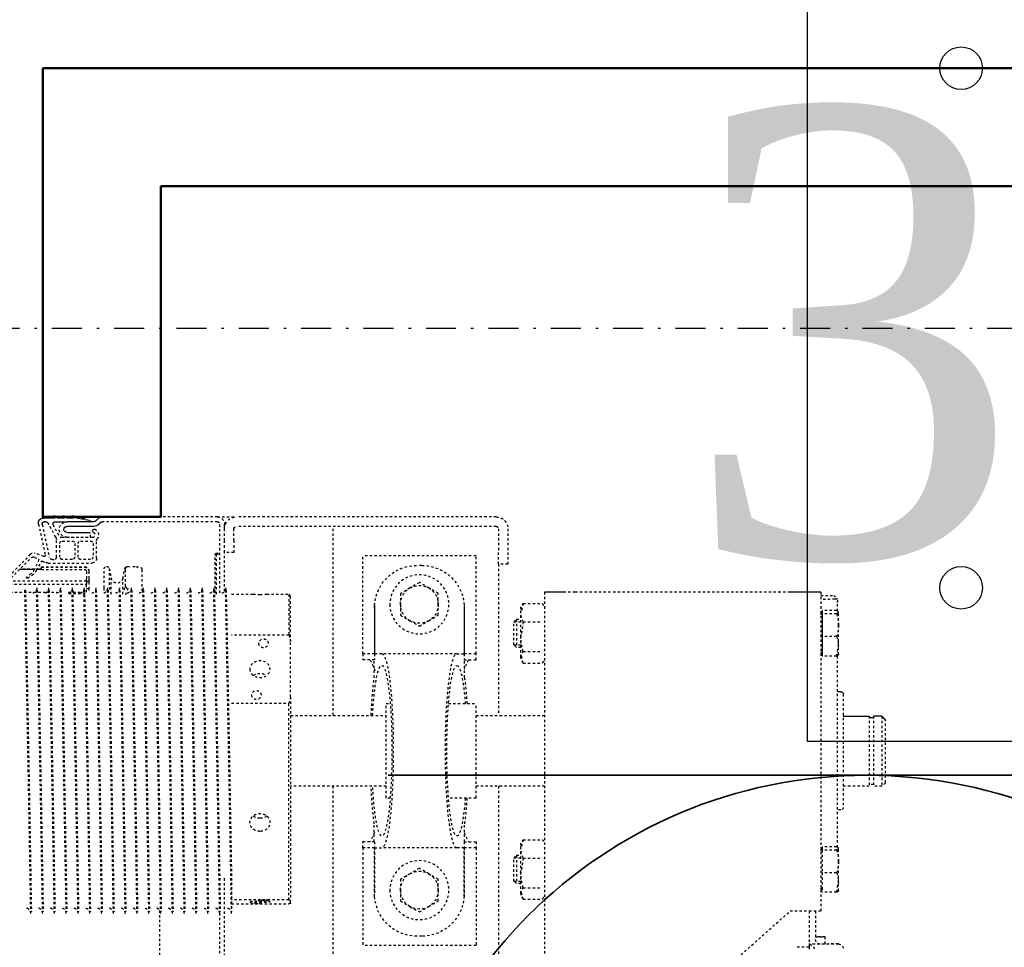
# Model space of a CAD drawing. Header units: centimetres. Extents: x 42630 to 130002, y 15 to 29179.
# Tile 66 of 159: x 50522 to 50564, y 5744 to 5784. Entities that reach past the tile are written whole.
import ezdxf

# ---------------------------------------------------------------- set-up
doc = ezdxf.new("R2010")
doc.units = ezdxf.units.CM
doc.header["$LTSCALE"] = 0.01
doc.linetypes.add('DASHDOT2', pattern=[12.7, 6.35, -3.175, 0, -3.175])
doc.linetypes.add('DASHED2', pattern=[9.525, 6.35, -3.175])
doc.layers.get('0').update_dxf_attribs({"color": 253})
for name, color, linetype in [('33 - linia 2', 253, 'Continuous'), ('A-ELEWACJE', 253, 'Continuous'), ('A-Grid', 253, 'DASHDOT2'), ('CKDRZWI_', 253, 'Continuous')]:
    doc.layers.add(name, color=color, linetype=linetype)
for name, color, linetype, lineweight in [('CKSCIANY_PRZEKR', 253, 'Continuous', 50), ('EOPIS', 150, 'Continuous', 35), ('eosprz', 32, 'Continuous', 35)]:
    doc.layers.add(name, color=color, linetype=linetype, lineweight=lineweight)
doc.styles.add('styl1', font='times.ttf')

# ---------------------------------------------------------------- blocks, each defined once
blk = doc.blocks.new('A$7E8814A102C37C')
at = {"layer": 'A-Grid', "ltscale": 20}
blk.add_line((-237.5, -417), (3157.5, -417), dxfattribs=at)
blk = doc.blocks.new('A$7E8814B27261F1')
at = {"color": 7, "linetype": 'DASHED2', "ltscale": 10}
for p, q in [((231.79, 4366.84), (231.79, 374.08)), ((215.82, 380.27), (230.89, 394.75)), ((231.49, 393.96), (217.23, 379.71)), ((227.23, 356.5), (227.23, 389.71)), ((228.48, 390.96), (228.48, 356.5)), ((222.1, 378.47), (222.1, 384.57)), ((222.1, 384.57), (222.1, 378.47)), ((222.14, 378.5), (222.14, 384.62)), ((222.19, 378.52), (222.19, 384.66)), ((222.24, 378.54), (222.24, 384.71)), ((224.06, 379.98), (225.41, 381.69)), ((225.91, 381.34), (224.5, 379.34)), ((231, 382.71), (231, 382.29)), ((367, 379.79), (367, 380.21)), ((203.01, 376.75), (216.18, 373.91)), ((216.68, 374.5), (215.33, 378.13)), ((217.04, 378.58), (217.86, 376.81)), ((218.13, 376.71), (222.18, 378.51)), ((222.59, 377.58), (218.74, 375.36)), ((221.15, 375.5), (221.1, 375.5)), ((221.1, 375.5), (221.1, 357.3)), ((221.15, 375.5), (221.1, 375.5)), ((221.1, 375.5), (221.1, 357.3)), ((221.19, 375.5), (221.15, 375.5)), ((221.15, 375.5), (221.15, 357.3)), ((221.24, 375.5), (221.19, 375.5)), ((221.19, 375.5), (221.19, 357.3)), ((222.24, 375.5), (221.24, 375.5)), ((221.24, 375.5), (221.24, 357.3)), ((222.1, 375.5), (222.1, 377.3)), ((222.1, 377.3), (222.1, 375.5)), ((222.14, 375.5), (222.14, 377.33)), ((222.19, 375.5), (222.19, 377.35)), ((222.24, 375.5), (222.24, 377.38)), ((222.24, 375.5), (222.24, 357.3)), ((231, 377.71), (231, 377.29)), ((208.52, 369.49), (202.81, 372.52)), ((203.22, 375.17), (217, 372.2)), ((218.66, 375.1), (219.21, 373.91)), ((219.5, 372.64), (219.5, 354.2)), ((231, 372.71), (231, 372.29)), ((231.79, 373.33), (231.79, 369.08)), ((367, 374.79), (367, 375.21)), ((207.81, 368.17), (203.35, 370.53)), ((217, 369.2), (209.7, 369.2)), ((217, 367.7), (211.2, 367.7)), ((218, 370.96), (218, 370.2)), ((231, 367.71), (231, 367.3)), ((367, 369.79), (367, 370.21)), ((208.6, 364.7), (208.6, 354.7)), ((208.7, 353.9), (208.7, 366.7)), ((210.2, 366.7), (210.2, 362.45)), ((218, 362.45), (218, 366.7)), ((231.79, 364.08), (231.79, 359.08)), ((232.43, 363.97), (232.43, 356.5)), ((367, 364.79), (367, 365.21)), ((210.2, 358.95), (210.2, 354.7)), ((211.2, 361.45), (217, 361.45)), ((217, 359.95), (211.2, 359.95)), ((218, 354.7), (218, 358.95)), ((231, 362.71), (231, 362.3)), ((367, 359.8), (367, 360.21)), ((208.6, 354.7), (206.6, 354.7)), ((223.04, 356.5), (226.24, 356.5)), ((223.04, 355.5), (226.24, 355.5)), ((227.23, 356.5), (226.24, 356.5)), ((226.24, 355.5), (227.24, 355.5)), ((227.23, 356.5), (227.24, 356.5)), ((227.24, 356.5), (227.24, 355.5)), ((227.57, 356.5), (227.24, 356.5)), ((227.24, 355.5), (227.57, 355.5)), ((227.57, 356.5), (228.48, 356.5)), ((227.57, 355.5), (230.28, 355.5)), ((228.83, 356.5), (228.48, 356.5)), ((231.79, 356.5), (228.83, 356.5)), ((230.28, 356.5), (230.28, 355.5)), ((230.28, 355.5), (231.19, 355.5)), ((231, 357.71), (231, 357.3)), ((367, 354.8), (367, 355.21)), ((217.5, 352.2), (210.16, 352.2)), ((211.2, 353.7), (217, 353.7)), ((231, 352.71), (231, 352.3)), ((200, 301), (200, 349.66)), ((202, 301), (202, 349.66)), ((221, 348), (221, 347.81)), ((221.8, 346.83), (226.02, 345.95)), ((221.8, 346.83), (229.79, 346.83)), ((229.95, 349), (222, 349)), ((229.79, 346.83), (232.64, 345.95)), ((231.1, 349), (229.95, 349)), ((231.1, 347.69), (230.73, 347.81)), ((231, 347.71), (231, 347.3)), ((367, 349.8), (367, 350.21)), ((232.64, 345.95), (226.02, 345.95)), ((231, 342.71), (231, 342.3)), ((367, 344.8), (367, 345.21)), ((221, 339.19), (221, 338)), ((226.02, 341.05), (221.8, 340.17)), ((222.39, 340), (222.1, 340)), ((229.32, 340), (222.39, 340)), ((232.64, 341.05), (226.02, 341.05)), ((230.85, 340.49), (229.28, 340)), ((230.16, 339), (233.52, 340.07)), ((367, 339.8), (367, 340.21)), ((231, 337.71), (231, 337.3)), ((367, 334.8), (367, 335.22)), ((222.23, 333), (222.39, 333)), ((222.39, 333), (231.33, 333)), ((231, 332.71), (231, 332.3)), ((367, 329.8), (367, 330.22)), ((231, 327.72), (231, 327.3)), ((366.58, 325.5), (636.73, 325.5)), ((367, 324.8), (367, 325.22)), ((231, 322.72), (231, 322.3)), ((231, 317.72), (231, 317.3)), ((367, 319.8), (367, 320.22)), ((231, 312.72), (231, 312.3)), ((367, 314.8), (367, 315.22)), ((367, 309.8), (367, 310.22)), ((231, 307.72), (231, 307.31)), ((367, 304.8), (367, 305.22)), ((200, 301), (200, 293)), ((215.8, 302), (215.3, 301.5)), ((215.3, 301.5), (215.7, 301.5)), ((215.3, 301.5), (215.3, 300)), ((216.2, 302), (215.7, 301.5)), ((215.7, 301.5), (232.7, 301.5)), ((215.7, 301.5), (215.7, 300)), ((216.2, 302), (215.8, 302)), ((232.2, 302), (216.2, 302)), ((231, 302.72), (231, 302.31)), ((367, 299.81), (367, 300.22)), ((232.13, 300), (203, 300)), ((204, 298), (203, 298)), ((203, 298), (203, 297.58)), ((204, 298), (204, 297.9)), ((210, 298), (205, 298)), ((215, 298), (210, 298)), ((215, 294), (215, 298)), ((231.46, 298), (215, 298)), ((231, 297.72), (231, 297.31)), ((554, 298), (353, 298)), ((636.73, 300), (367, 300)), ((200, 183), (200, 293)), ((204, 183), (204, 293)), ((210, 294), (205, 294)), ((210, 294), (215, 294)), ((232.75, 295), (232.75, 285.82)), ((250.04, 270.75), (250.04, 295)), ((278.85, 295), (278.85, 270.75)), ((354.75, 295), (367, 295)), ((362.13, 270.75), (362.13, 295)), ((363.73, 295), (363.73, 270.75)), ((367, 295), (367, 295.22)), ((232.75, 280.15), (232.75, 270.75)), ((232.75, 270.75), (250.04, 270.75)), ((232.75, 270.75), (233.5, 270)), ((252.71, 270), (233.5, 270)), ((276.18, 270), (252.71, 270)), ((276.18, 270), (362.28, 270)), ((362.13, 270.75), (278.85, 270.75)), ((284, 270), (284, 229.6)), ((314, 229.6), (314, 270)), ((363.58, 270), (362.28, 270)), ((284, 252), (204, 252)), ((413, 252), (314, 252)), ((257.9, 239.5), (216.5, 239.5)), ((216.5, 191.5), (216.5, 239.5)), ((257.9, 234.5), (257.9, 239.5)), ((257.9, 239.5), (260.5, 239.5)), ((260.5, 234.5), (260.5, 239.5)), ((340.1, 239.5), (337.5, 239.5)), ((337.5, 234.5), (337.5, 239.5)), ((340.1, 239.5), (381.5, 239.5)), ((340.1, 234.5), (340.1, 239.5)), ((381.5, 191.5), (381.5, 239.5)), ((237.5, 234.47), (257.9, 234.47)), ((238.5, 234.5), (257.9, 234.5)), ((257.9, 234.5), (260.5, 234.5)), ((257.9, 231.4), (257.9, 234.47)), ((268.01, 234.6), (260.5, 234.6)), ((337.5, 234.6), (329.99, 234.6)), ((337.5, 234.5), (340.1, 234.5)), ((340.1, 234.5), (359.5, 234.5)), ((340.1, 234.47), (340.1, 231.4)), ((360.5, 234.47), (340.1, 234.47)), ((257.9, 199.6), (257.9, 231.4)), ((319, 229.6), (279, 229.6)), ((279, 229.6), (279, 227.84)), ((319, 227.84), (319, 229.6)), ((340.1, 199.6), (340.1, 231.4)), ((230.07, 219.5), (232.38, 223.5)), ((232.38, 223.5), (237, 223.5)), ((237, 223.5), (241.62, 223.5)), ((241.62, 223.5), (243.93, 219.5)), ((351.07, 219.5), (353.38, 223.5)), ((353.38, 223.5), (358, 223.5)), ((358, 223.5), (362.62, 223.5)), ((362.62, 223.5), (364.93, 219.5)), ((227.76, 215.5), (230.07, 219.5)), ((243.93, 219.5), (246.24, 215.5)), ((348.76, 215.5), (351.07, 219.5)), ((364.93, 219.5), (367.24, 215.5)), ((220.5, 214.5), (220.5, 216.5)), ((230.07, 211.5), (227.76, 215.5)), ((246.24, 215.5), (243.93, 211.5)), ((351.07, 211.5), (348.76, 215.5)), ((367.24, 215.5), (364.93, 211.5)), ((377.5, 214.5), (377.5, 216.5)), ((232.38, 207.5), (230.07, 211.5)), ((243.93, 211.5), (241.62, 207.5)), ((353.38, 207.5), (351.07, 211.5)), ((364.93, 211.5), (362.62, 207.5)), ((237, 207.5), (232.38, 207.5)), ((241.62, 207.5), (237, 207.5)), ((358, 207.5), (353.38, 207.5)), ((362.62, 207.5), (358, 207.5)), ((279, 203.16), (279, 191.5)), ((319, 191.5), (319, 203.16)), ((237.5, 196.53), (257.9, 196.53)), ((238.5, 196.5), (257.9, 196.5)), ((257.9, 199.6), (257.9, 196.53)), ((257.9, 191.5), (257.9, 196.5)), ((257.9, 196.5), (260.5, 196.5)), ((260.5, 196.5), (260.5, 191.5)), ((268.01, 196.4), (260.5, 196.4)), ((337.5, 196.4), (329.99, 196.4)), ((337.5, 196.5), (337.5, 191.5)), ((337.5, 196.5), (340.1, 196.5)), ((340.1, 196.53), (340.1, 199.6)), ((360.5, 196.53), (340.1, 196.53)), ((340.1, 191.5), (340.1, 196.5)), ((340.1, 196.5), (359.5, 196.5)), ((257.9, 191.5), (216.5, 191.5)), ((260.5, 191.5), (257.9, 191.5)), ((319, 191.5), (279, 191.5)), ((284, 191.5), (284, 162.5)), ((314, 162.5), (314, 191.5)), ((337.5, 191.5), (340.1, 191.5)), ((340.1, 191.5), (381.5, 191.5)), ((205, 182), (215, 182)), ((220, 182), (215, 182)), ((220, 178), (220, 182)), ((220, 182), (284, 182)), ((314, 182), (417.5, 182)), ((205, 178), (215, 178)), ((215, 178), (220, 178)), ((244.34, 175.5), (243.26, 174.43)), ((254.19, 175.5), (244.34, 175.5)), ((244.34, 175.5), (244.34, 172.5)), ((255.26, 174.43), (254.19, 175.5)), ((254.19, 175.5), (254.19, 172.5)), ((344.34, 175.5), (343.26, 174.43)), ((354.19, 175.5), (344.34, 175.5)), ((344.34, 175.5), (344.34, 172.5)), ((355.26, 174.43), (354.19, 175.5)), ((354.19, 175.5), (354.19, 172.5)), ((236.67, 171.52), (240.54, 172.5)), ((236.67, 171.52), (236.67, 163.48)), ((240.54, 172.5), (238.26, 172.5)), ((250.71, 172.5), (240.54, 172.5)), ((243.26, 174.43), (255.26, 174.43)), ((243.26, 174.43), (243.26, 172.5)), ((244.41, 171.52), (250.71, 172.5)), ((244.41, 171.52), (244.41, 163.48)), ((259.43, 172.5), (250.71, 172.5)), ((255.26, 172.5), (255.26, 174.43)), ((257.01, 171.52), (257.01, 163.48)), ((261.86, 171.52), (257.99, 172.5)), ((261.86, 171.52), (261.86, 163.48)), ((336.67, 171.52), (340.54, 172.5)), ((336.67, 171.52), (336.67, 163.48)), ((340.54, 172.5), (338.26, 172.5)), ((350.71, 172.5), (340.54, 172.5)), ((343.26, 174.43), (355.26, 174.43)), ((343.26, 174.43), (343.26, 172.5)), ((344.41, 171.52), (350.71, 172.5)), ((344.41, 171.52), (344.41, 163.48)), ((359.43, 172.5), (350.71, 172.5)), ((355.26, 172.5), (355.26, 174.43)), ((357.01, 171.52), (357.01, 163.48)), ((361.86, 171.52), (357.98, 172.5)), ((361.86, 171.52), (361.86, 163.48)), ((231.83, 162.5), (447.83, 162.5)), ((231.83, 154.5), (231.83, 162.5)), ((231.84, 58.5), (231.84, 149.5)), ((231.87, 58.5), (231.87, 149.5)), ((447.87, 149.5), (366.87, 58.5)), ((366.86, 50.5), (382.17, 50.5)), ((383.02, 50.28), (380.98, 50.28)), ((366.85, 47.76), (378.83, 47.76)), ((380.8, 38.14), (380.81, 46.05)), ((231.83, 45.5), (366.83, 45.5)), ((239.66, 38.8), (239.66, 44.9)), ((241.03, 38.8), (241.03, 44.9)), ((250.63, 38.8), (250.63, 44.9)), ((258.87, 38.8), (258.87, 44.9)), ((339.66, 38.8), (339.66, 44.9)), ((339.66, 44.9), (341.02, 44.9)), ((341.02, 38.8), (341.02, 44.9)), ((341.02, 44.9), (350.63, 44.9)), ((341.03, 45.35), (341.03, 45.24)), ((350.63, 38.8), (350.63, 44.9)), ((350.63, 44.9), (358.87, 44.9)), ((357.5, 45.24), (357.5, 45.35)), ((358, 44.9), (358, 45.5)), ((358.87, 38.8), (358.87, 44.9)), ((380.81, 43.61), (377.78, 43.61)), ((233.31, 40), (234.52, 38.79)), ((235.23, 38.5), (235.54, 38.5)), ((235.54, 38.5), (235.84, 38.5)), ((236.2, 38.5), (235.84, 38.5)), ((239.88, 38.5), (236.2, 38.5)), ((241.03, 38.8), (240.34, 38)), ((245.83, 38), (240.34, 38)), ((254.75, 38), (245.83, 38)), ((258.87, 38.8), (254.75, 38)), ((258.26, 38), (254.75, 38)), ((339.9, 38.5), (258.63, 38.5)), ((324, 37), (324, 38.5)), ((341.02, 38.8), (340.34, 38)), ((345.83, 38), (340.34, 38)), ((354.75, 38), (345.83, 38)), ((358.87, 38.8), (354.75, 38)), ((358.26, 38), (354.75, 38)), ((275, 36), (323, 36)), ((314, 25), (314, 36)), ((284.37, 25), (314, 25)), ((284.37, 23.15), (314, 23.15)), ((313.3, 23.15), (313.3, 25)), ((314, 19.65), (314, 23.15)), ((284.37, 19.65), (314, 19.65)), ((312.5, 18.15), (285.93, 18.15)), ((312.5, 18.15), (314, 19.65))]:
    blk.add_line(p, q, dxfattribs=at)
at = {"color": 7, "linetype": 'Continuous', "ltscale": 10}
for p, q in [((200, 375), (200, 370.22)), ((200.5, 369.72), (200.5, 374.72)), ((202, 373.87), (202, 374.18)), ((199.7, 369.86), (199.7, 370.52)), ((199.7, 370.52), (200.5, 369.72)), ((200.5, 368.72), (199.7, 369.86)), ((200, 369.43), (200, 366.22)), ((200.5, 365.72), (200.5, 368.72)), ((202, 369.72), (202, 364.7)), ((199.7, 365.86), (199.7, 366.52)), ((199.7, 366.52), (200.5, 365.72)), ((200.5, 364.72), (199.7, 365.86)), ((200, 365.43), (200, 362.22)), ((200.5, 361.72), (200.5, 364.72)), ((202, 353.31), (202, 364.7)), ((204, 353.31), (204, 364.7)), ((206.6, 364.7), (206.6, 354.7)), ((199.7, 361.86), (199.7, 362.52)), ((199.7, 362.52), (200.5, 361.72)), ((200.5, 360.72), (199.7, 361.86)), ((200, 361.43), (200, 349.66)), ((201.02, 357.76), (200.5, 360.72)), ((200.21, 357.77), (200.09, 358.41)), ((200.09, 358.41), (201.02, 357.76)), ((201.19, 356.78), (200.21, 357.77)), ((201.46, 355.3), (201.19, 356.78)), ((200.88, 351.78), (201.71, 352.61)), ((202.29, 350.36), (203.12, 351.19)), ((231.83, 45.5), (231.83, 53.5)), ((239.66, 44.9), (241.03, 44.9)), ((241.03, 45.35), (241.03, 45.24)), ((241.03, 44.9), (250.63, 44.9)), ((250.63, 44.9), (258.87, 44.9)), ((257.5, 45.24), (257.5, 45.35)), ((274, 37), (274, 38.5)), ((284.37, 36), (284.37, 25)), ((284.37, 19.65), (284.37, 23.15)), ((285.1, 23.15), (285.1, 25))]:
    blk.add_line(p, q, dxfattribs=at)
at = {"color": 7, "linetype": 'DASHED2', "ltscale": 10}
for centre in [(237, 215.5), (358, 215.5)]:
    blk.add_circle(centre, 12.5, dxfattribs=at)
for centre, radius, start, end in [((217.2, 378.83), 2, 133.8548, 200.4501), ((217.94, 379), 1, 135, 205), ((220.14, 383.08), 5, 294, 321.6814), ((225.65, 381.5), 0.301, 328.3186, 141.6814), ((1137.01, 45999.08), 45625.37, 268.862172, 269.032894), ((1007.37, 38906.96), 38532.49, 268.845502, 269.04765), ((-408.75, 38906.44), 38534.46, 271.153415, 271.153525), ((218.04, 376.89), 0.2, 205, 294), ((218.84, 375.19), 0.2, 120, 205), ((219.59, 382.78), 6, 300, 325), ((230.05, 379.89), 2.39, 270.2737, 342.8551), ((1137.01, 45994.08), 45625.37, 268.862172, 269.032894), ((1007.37, 38901.96), 38532.49, 268.845502, 269.04765), ((216.27, 374.34), 0.441, 257.8296, 20.4501), ((216.73, 370.96), 1.27, 0, 77.8203), ((216.5, 372.64), 3, 0, 25), ((230.05, 374.89), 2.39, 270.2737, 342.8551), ((1137.01, 45989.08), 45625.37, 268.862172, 269.032894), ((1007.37, 38896.96), 38532.49, 268.845502, 269.04765), ((-408.75, 38901.44), 38534.46, 271.153415, 271.153525), ((205.3, 364.7), 3.3, 0, 180), ((207.03, 366.7), 1.66, 0, 62.0608), ((209.7, 371.72), 2.52, 242.0608, 270), ((211.2, 366.7), 1, 90, 180), ((217, 370.2), 1, 270, 0), ((217, 366.7), 1, 0, 90), ((230.05, 369.89), 2.39, 270.2737, 342.8551), ((1137.01, 45984.08), 45625.37, 268.862172, 269.032894), ((1007.37, 38891.96), 38532.49, 268.845502, 269.04765), ((-408.75, 38896.45), 38534.46, 271.153415, 271.153525), ((230.05, 364.89), 2.39, 270.2737, 342.8551), ((-408.75, 38891.45), 38534.46, 271.153415, 271.153525), ((211.2, 362.45), 1, 180, 270), ((211.2, 358.95), 1, 90, 180), ((217, 362.45), 1, 270, 0), ((217, 358.95), 1, 0, 90), ((230.05, 359.89), 2.39, 270.2737, 342.8551), ((1137.01, 45979.08), 45625.37, 268.862172, 269.032894), ((1007.37, 38886.97), 38532.49, 268.845502, 269.04765), ((-408.75, 38886.45), 38534.46, 271.153415, 271.153525), ((211.2, 354.7), 1, 180, 270), ((217, 354.7), 1, 270, 0), ((222.9, 357.3), 1.8, 180, 270), ((222.9, 357.3), 1.8, 180, 270), ((222.95, 357.3), 1.8, 180, 270), ((222.99, 357.3), 1.8, 180, 270), ((223.04, 357.3), 1.8, 180, 270), ((223.04, 357.3), 0.8, 180, 270), ((1137.01, 45974.08), 45625.37, 268.862172, 269.032894), ((1007.37, 38881.97), 38532.49, 268.845502, 269.04765), ((-408.75, 38881.45), 38534.46, 271.153415, 271.153525), ((207.6, 353.9), 2.6, 203.9165, 308.6947), ((207.6, 353.9), 1.1, 203.9165, 0), ((210.16, 350.7), 1.5, 90, 128.6947), ((217.5, 354.2), 2, 270, 0), ((230.05, 354.89), 2.39, 270.2737, 342.8551), ((1137.01, 45969.08), 45625.37, 268.862172, 269.032894), ((1007.37, 38876.97), 38532.49, 268.845502, 269.04765), ((222, 348), 1, 90, 180), ((222, 347.81), 1, 180, 258.1351), ((230.05, 349.89), 2.39, 270.2737, 342.8551), ((1137.01, 45964.08), 45625.37, 268.862172, 269.032894), ((1007.37, 38871.97), 38532.49, 268.845502, 269.04765), ((-408.75, 38876.45), 38534.46, 271.153415, 271.153525), ((230.05, 344.9), 2.39, 270.2737, 342.8551), ((1137.01, 45959.08), 45625.37, 268.862172, 269.032894), ((1007.37, 38866.97), 38532.49, 268.845502, 269.04765), ((-408.75, 38871.45), 38534.46, 271.153415, 271.153525), ((222, 339.19), 1, 101.8649, 180), ((222.04, 337.99), 0.989, 191.7764, 192.1046), ((222.09, 339), 1, 101.5766, 179.9837), ((222.1, 338.98), 1.02, 89.8687, 101.4351), ((230.05, 339.9), 2.39, 270.2737, 342.8551), ((-408.75, 38866.45), 38534.46, 271.153415, 271.153525), ((230.05, 334.9), 2.39, 270.2737, 342.8551), ((1137.01, 45954.09), 45625.37, 268.862172, 269.032894), ((1007.37, 38861.97), 38532.49, 268.845502, 269.04765), ((-408.75, 38861.45), 38534.46, 271.153415, 271.153525), ((1137.01, 45949.09), 45625.37, 268.862172, 269.032894), ((1007.37, 38856.97), 38532.49, 268.845502, 269.04765), ((-408.75, 38856.45), 38534.46, 271.153415, 271.153525), ((230.05, 329.9), 2.39, 270.2737, 342.8551), ((1137.01, 45944.09), 45625.37, 268.862172, 269.032894), ((1007.37, 38851.97), 38532.49, 268.845502, 269.04765), ((230.05, 324.9), 2.39, 270.2737, 342.8551), ((1137.01, 45939.09), 45625.37, 268.862172, 269.032894), ((1007.37, 38846.97), 38532.49, 268.845502, 269.04765), ((-408.75, 38851.45), 38534.46, 271.153415, 271.153525), ((230.05, 319.9), 2.39, 270.2737, 342.8551), ((1137.01, 45934.09), 45625.37, 268.862172, 269.032894), ((1007.37, 38841.97), 38532.49, 268.845502, 269.04765), ((-408.75, 38846.45), 38534.46, 271.153415, 271.153525), ((230.05, 314.9), 2.39, 270.2737, 342.8551), ((1137.01, 45929.09), 45625.37, 268.862172, 269.032894), ((-408.75, 38841.45), 38534.46, 271.153415, 271.153525), ((230.05, 309.9), 2.39, 270.2737, 342.8551), ((1007.37, 38836.97), 38532.49, 268.845502, 269.04765), ((-408.75, 38836.46), 38534.46, 271.153415, 271.153525), ((1137.01, 45924.09), 45625.37, 268.862172, 269.032894), ((1007.37, 38831.97), 38532.49, 268.845502, 269.04765), ((-408.75, 38831.46), 38534.46, 271.153415, 271.153525), ((203, 301), 3, 180, 270), ((203, 301), 1, 180, 270), ((230.05, 304.9), 2.39, 270.2737, 342.8551), ((1137.01, 45919.09), 45625.37, 268.862172, 269.032894), ((1007.37, 38826.98), 38532.49, 268.845502, 269.04765), ((205, 293), 5, 90, 180), ((230.05, 299.9), 2.39, 270.2737, 342.8551), ((1137.01, 45914.09), 45625.37, 268.862172, 269.032894), ((1010.73, 38789.12), 38499.71, 268.839519, 269.023723), ((-408.75, 38826.46), 38534.46, 271.153415, 271.153525), ((205, 293), 1, 90, 180), ((266.29, 323.65), 55.34, 252.9152, 255.7947), ((262.59, 323.65), 55.34, 284.2053, 287.0848), ((382.47, 274.39), 20.67, 190.1555, 192.2754), ((343.39, 274.39), 20.67, 347.7246, 349.8445), ((238.5, 216.5), 18, 93.1972, 180), ((238.5, 216.5), 18, 90, 93.1972), ((359.5, 216.5), 18, 86.8028, 90), ((359.5, 216.5), 18, 0, 86.8028), ((237, 215.5), 8, 90, 150), ((237, 215.5), 8, 30, 90), ((358, 215.5), 8, 90, 150), ((358, 215.5), 8, 30, 90), ((237, 215.5), 8, 150, 210), ((237, 215.5), 8, 330, 30), ((358, 215.5), 8, 150, 210), ((358, 215.5), 8, 330, 30), ((238.5, 214.5), 18, 180, 266.8028), ((359.5, 214.5), 18, 273.1972, 0), ((237, 215.5), 8, 210, 270), ((237, 215.5), 8, 270, 330), ((358, 215.5), 8, 210, 270), ((358, 215.5), 8, 270, 330), ((238.5, 214.5), 18, 266.8028, 270), ((359.5, 214.5), 18, 270, 273.1972), ((205, 183), 5, 180, 270), ((205, 183), 1, 180, 270), ((239.29, 168.54), 3.97, 92.8104, 131.2988), ((240.36, 163.68), 8.82, 62.6761, 88.8392), ((250.5, 150.52), 21.98, 72.7955, 89.4651), ((259.63, 168.54), 3.97, 92.8104, 131.2988), ((259.19, 168.43), 4.08, 49.2344, 86.6564), ((339.29, 168.54), 3.97, 92.8104, 131.2988), ((340.36, 163.68), 8.82, 62.6761, 88.8392), ((350.5, 150.52), 21.98, 72.7955, 89.4651), ((359.63, 168.54), 3.97, 92.8104, 131.2988), ((359.19, 168.43), 4.08, 49.2344, 86.6564), ((239.29, 166.46), 3.97, 228.7012, 240.7172), ((259.19, 166.57), 4.08, 296.6514, 310.7656), ((339.29, 166.46), 3.97, 228.7012, 240.7172), ((359.19, 166.57), 4.08, 296.6514, 310.7656), ((381.95, 50.64), 1.03, 187.7215, 200.36), ((378.83, 45.76), 2, 1.9722, 90.0039), ((340.69, 45.24), 0.338, 270, 0), ((341.18, 45.35), 0.15, 90, 180), ((357.35, 45.35), 0.15, 0, 90), ((357.84, 45.24), 0.338, 180, 270), ((235.23, 39.5), 1, 224.4145, 247.3115), ((246.03, 53.94), 15.94, 251.7117, 269.2837), ((245.63, 53.95), 15.95, 270.7228, 288.2819), ((254.9, 49.74), 11.74, 248.6655, 269.2516), ((346.03, 53.94), 15.94, 251.7117, 269.2837), ((345.63, 53.95), 15.95, 270.7228, 288.2819), ((354.9, 49.74), 11.74, 248.6655, 269.2516), ((323, 37), 1, 270, 0)]:
    blk.add_arc(centre, radius, start, end, dxfattribs=at)
at = {"color": 7, "linetype": 'Continuous', "ltscale": 10}
for centre, radius, start, end in [((202.58, 374.72), 2.08, 77.8296, 180), ((203.01, 374.18), 1.01, 77.8203, 180), ((203.53, 373.87), 1.53, 180, 242.0608), ((202.92, 369.72), 0.921, 62.0608, 180), ((205.3, 364.7), 1.3, 0, 180), ((202.19, 355.43), 0.749, 190, 255.12), ((203, 349.66), 3, 135, 180), ((201, 353.31), 1, 315, 0), ((203, 349.66), 1, 135, 180), ((201, 353.31), 3, 315, 0), ((205.9, 353.15), 0.75, 23.9165, 203.9165), ((240.69, 45.24), 0.338, 270, 0), ((241.18, 45.35), 0.15, 90, 180), ((257.35, 45.35), 0.15, 0, 90), ((257.84, 45.24), 0.338, 180, 270), ((275, 37), 1, 180, 270), ((616.22, 363.51), 477.87, 226.0178, 226.2774)]:
    blk.add_arc(centre, radius, start, end, dxfattribs=at)
at = {"color": 7, "linetype": 'DASHED2', "ltscale": 10}
for centre, major_axis, ratio, start_param, end_param in [((225.5, 343.5), (0, 2.5), 0.999939, 3.348675, 6.076103), ((221.04, 317), (0, -21), 0.011029, 2.690566, 3.05403), ((299, 231.4), (-36.1, 0), 0.118535, 0, 4.283883), ((299, 231.4), (-36.1, 0), 0.118535, 5.140895, 6.283185), ((299, 231.4), (41.1, 0), 0.118535, 1.94439, 2.424847), ((299, 231.4), (41.1, 0), 0.118535, 0.716745, 1.197203), ((299, 231.4), (41.1, 0), 0.118535, 3.141593, 6.283185), ((299, 199.6), (41.1, 0), 0.118535, 0, 3.141593), ((299, 199.6), (-36.1, 0), 0.118535, 2.157978, 6.283185), ((299, 199.6), (-36.1, 0), 0.118535, 0, 0.983615), ((299, 199.6), (41.1, 0), 0.118535, 3.858338, 4.204175), ((299, 199.6), (41.1, 0), 0.118535, 5.220603, 5.56644), ((231.83, 149.5), (0, 13), 0.002945, 4.712389, 6.283185), ((231.83, 149.5), (0, 5), 0.002945, 4.712389, 6.283185), ((366.83, 58.5), (0, -13), 0.002945, 0, 1.570796), ((382.17, 67.5), (0, 17), 0.002935, 3.141593, 4.006402), ((380.81, 88.5), (0, 50.5), 0.002935, 3.151418, 3.864574), ((377.78, 48.61), (0, 5), 0.002935, 1.74132, 3.141593), ((377.78, 48.61), (0, -5), 0.002935, 0, 1.400273), ((380.83, 48.76), (0, -3), 0.002935, 0.338665, 1.570796), ((233.32, 88.5), (0, -48.5), 0.002935, 5.802326, 6.764044), ((234.82, 88.5), (0, -50), 0.002935, 0.200335, 0.535527), ((234.82, 88.5), (0, -50), 0.002935, 0.109067, 0.200335)]:
    blk.add_ellipse(centre, major_axis=major_axis, ratio=ratio, start_param=start_param, end_param=end_param, dxfattribs=at)
for centre, major_axis, ratio in [((253.5, 281.5), (0, 2.1), 0.841709), ((264.44, 283), (0, 4.25), 0.841709), ((275.39, 284.5), (0, 2.1), 0.841709), ((362.32, 281.5), (0, -2.1), 0.04674), ((362.93, 283), (0, 4.25), 0.04674), ((363.54, 284.5), (0, -2.1), 0.04674)]:
    blk.add_ellipse(centre, major_axis=major_axis, ratio=ratio, dxfattribs=at)
at = {"color": 7, "linetype": 'Continuous', "ltscale": 10}
for major_axis in [(0, 13), (0, 5)]:
    blk.add_ellipse((231.83, 58.5), major_axis=major_axis, ratio=0.002945, start_param=3.141593, end_param=4.712389, dxfattribs=at)
at = {"color": 7, "linetype": 'DASHED2', "ltscale": 10}
for points, knots in [([(367.94, 380), (367.94, 380), (367.94, 380), (367.94, 380), (367.8, 380.01), (367.67, 380.02), (367.39, 380.07), (366.84, 380.24), (366.22, 380.69), (365.77, 381.25), (365.69, 381.6), (365.67, 381.69)], [0.1861249, 0.1861249, 0.1861249, 0.1861249, 0.2261769, 0.4214762, 0.4724045, 0.5083702, 0.5480959, 0.6471273, 0.8033109, 0.9563027, 1, 1, 1, 1]), ([(367.94, 375), (367.94, 375), (367.94, 375), (367.94, 375), (367.8, 375.01), (367.67, 375.02), (367.39, 375.07), (366.84, 375.24), (366.22, 375.69), (365.77, 376.25), (365.69, 376.6), (365.67, 376.69)], [0.1861249, 0.1861249, 0.1861249, 0.1861249, 0.2261769, 0.4214762, 0.4724045, 0.5083702, 0.5480959, 0.6471273, 0.8033109, 0.9563027, 1, 1, 1, 1]), ([(367.94, 370), (367.94, 370), (367.94, 370), (367.94, 370), (367.8, 370.01), (367.67, 370.02), (367.39, 370.07), (366.84, 370.24), (366.22, 370.69), (365.77, 371.25), (365.69, 371.6), (365.67, 371.69)], [0.1861249, 0.1861249, 0.1861249, 0.1861249, 0.2261769, 0.4214762, 0.4724045, 0.5083702, 0.5480959, 0.6471273, 0.8033109, 0.9563027, 1, 1, 1, 1]), ([(367.94, 365), (367.94, 365), (367.94, 365), (367.94, 365), (367.8, 365.01), (367.67, 365.02), (367.39, 365.07), (366.84, 365.24), (366.22, 365.69), (365.77, 366.25), (365.69, 366.6), (365.67, 366.69)], [0.1861249, 0.1861249, 0.1861249, 0.1861249, 0.2261769, 0.4214762, 0.4724045, 0.5083702, 0.5480959, 0.6471273, 0.8033109, 0.9563027, 1, 1, 1, 1]), ([(367.94, 360.01), (367.94, 360.01), (367.94, 360.01), (367.94, 360), (367.8, 360.01), (367.67, 360.02), (367.39, 360.07), (366.84, 360.24), (366.22, 360.69), (365.77, 361.26), (365.69, 361.6), (365.67, 361.69)], [0.1861249, 0.1861249, 0.1861249, 0.1861249, 0.2261769, 0.4214762, 0.4724045, 0.5083702, 0.5480959, 0.6471273, 0.8033109, 0.9563027, 1, 1, 1, 1]), ([(367.94, 355.01), (367.94, 355.01), (367.94, 355.01), (367.94, 355.01), (367.8, 355.01), (367.67, 355.03), (367.39, 355.07), (366.84, 355.25), (366.22, 355.69), (365.77, 356.26), (365.69, 356.6), (365.67, 356.69)], [0.1861249, 0.1861249, 0.1861249, 0.1861249, 0.2261769, 0.4214762, 0.4724045, 0.5083702, 0.5480959, 0.6471273, 0.8033109, 0.9563027, 1, 1, 1, 1]), ([(367.94, 350.01), (367.94, 350.01), (367.94, 350.01), (367.94, 350.01), (367.8, 350.01), (367.67, 350.03), (367.39, 350.07), (366.84, 350.25), (366.22, 350.69), (365.77, 351.26), (365.69, 351.6), (365.67, 351.69)], [0.1861249, 0.1861249, 0.1861249, 0.1861249, 0.2261769, 0.4214762, 0.4724045, 0.5083702, 0.5480959, 0.6471273, 0.8033109, 0.9563027, 1, 1, 1, 1]), ([(367.94, 345.01), (367.94, 345.01), (367.94, 345.01), (367.94, 345.01), (367.8, 345.01), (367.67, 345.03), (367.39, 345.07), (366.84, 345.25), (366.22, 345.7), (365.77, 346.26), (365.69, 346.6), (365.67, 346.69)], [0.1861249, 0.1861249, 0.1861249, 0.1861249, 0.2261769, 0.4214762, 0.4724045, 0.5083702, 0.5480959, 0.6471273, 0.8033109, 0.9563027, 1, 1, 1, 1]), ([(229.32, 340), (229.42, 340), (229.52, 339.97), (229.72, 339.87), (229.81, 339.8), (229.97, 339.61), (230.03, 339.5), (230.13, 339.26), (230.16, 339.13), (230.16, 339)], [0, 0, 0, 0, 0.25, 0.25, 0.5, 0.5, 0.75, 0.75, 1, 1, 1, 1]), ([(367.94, 340.01), (367.94, 340.01), (367.94, 340.01), (367.94, 340.01), (367.8, 340.01), (367.67, 340.03), (367.39, 340.07), (366.84, 340.25), (366.22, 340.7), (365.77, 341.26), (365.69, 341.6), (365.67, 341.69)], [0.1861249, 0.1861249, 0.1861249, 0.1861249, 0.2261769, 0.4214762, 0.4724045, 0.5083702, 0.5480959, 0.6471273, 0.8033109, 0.9563027, 1, 1, 1, 1]), ([(221.15, 335.45), (221.16, 335.07), (221.18, 334.48), (221.2, 334.1), (221.23, 333.91), (221.25, 333.75), (221.34, 333.53), (221.49, 333.31), (221.73, 333.11), (222.01, 333.01), (222.17, 333), (222.23, 333)], [0, 0, 0, 0, 0.32492, 0.610136, 0.753681, 0.828549, 0.859888, 0.89367, 0.934715, 0.979704, 1, 1, 1, 1]), ([(367.94, 335.01), (367.94, 335.01), (367.94, 335.01), (367.94, 335.01), (367.8, 335.02), (367.67, 335.03), (367.39, 335.07), (366.84, 335.25), (366.22, 335.7), (365.77, 336.26), (365.69, 336.6), (365.67, 336.69)], [0.1861249, 0.1861249, 0.1861249, 0.1861249, 0.2261769, 0.4214762, 0.4724045, 0.5083702, 0.5480959, 0.6471273, 0.8033109, 0.9563027, 1, 1, 1, 1]), ([(367.94, 330.01), (367.94, 330.01), (367.94, 330.01), (367.94, 330.01), (367.8, 330.02), (367.67, 330.03), (367.39, 330.08), (366.84, 330.25), (366.22, 330.7), (365.77, 331.26), (365.69, 331.6), (365.67, 331.69)], [0.1861249, 0.1861249, 0.1861249, 0.1861249, 0.2261769, 0.4214762, 0.4724045, 0.5083702, 0.5480959, 0.6471273, 0.8033109, 0.9563027, 1, 1, 1, 1]), ([(367.94, 325.01), (367.94, 325.01), (367.94, 325.01), (367.94, 325.01), (367.8, 325.02), (367.67, 325.03), (367.39, 325.08), (366.84, 325.25), (366.22, 325.7), (365.77, 326.26), (365.69, 326.61), (365.67, 326.69)], [0.1861249, 0.1861249, 0.1861249, 0.1861249, 0.2261769, 0.4214762, 0.4724045, 0.5083702, 0.5480959, 0.6471273, 0.8033109, 0.9563027, 1, 1, 1, 1]), ([(367.94, 320.01), (367.94, 320.01), (367.94, 320.01), (367.94, 320.01), (367.8, 320.02), (367.67, 320.03), (367.39, 320.08), (366.84, 320.25), (366.22, 320.7), (365.77, 321.26), (365.69, 321.61), (365.67, 321.7)], [0.1861249, 0.1861249, 0.1861249, 0.1861249, 0.2261769, 0.4214762, 0.4724045, 0.5083702, 0.5480959, 0.6471273, 0.8033109, 0.9563027, 1, 1, 1, 1]), ([(367.94, 315.01), (367.94, 315.01), (367.94, 315.01), (367.94, 315.01), (367.8, 315.02), (367.67, 315.03), (367.39, 315.08), (366.84, 315.25), (366.22, 315.7), (365.77, 316.26), (365.69, 316.61), (365.67, 316.7)], [0.1861249, 0.1861249, 0.1861249, 0.1861249, 0.2261769, 0.4214762, 0.4724045, 0.5083702, 0.5480959, 0.6471273, 0.8033109, 0.9563027, 1, 1, 1, 1]), ([(367.94, 310.01), (367.94, 310.01), (367.94, 310.01), (367.94, 310.01), (367.8, 310.02), (367.67, 310.03), (367.39, 310.08), (366.84, 310.25), (366.22, 310.7), (365.77, 311.26), (365.69, 311.61), (365.67, 311.7)], [0.1861249, 0.1861249, 0.1861249, 0.1861249, 0.2261769, 0.4214762, 0.4724045, 0.5083702, 0.5480959, 0.6471273, 0.8033109, 0.9563027, 1, 1, 1, 1]), ([(367.94, 305.01), (367.94, 305.01), (367.94, 305.01), (367.94, 305.01), (367.8, 305.02), (367.67, 305.03), (367.39, 305.08), (366.84, 305.25), (366.22, 305.7), (365.77, 306.26), (365.69, 306.61), (365.67, 306.7)], [0.1861249, 0.1861249, 0.1861249, 0.1861249, 0.2261769, 0.4214762, 0.4724045, 0.5083702, 0.5480959, 0.6471273, 0.8033109, 0.9563027, 1, 1, 1, 1]), ([(367.94, 300.02), (367.94, 300.02), (367.94, 300.02), (367.94, 300.01), (367.8, 300.02), (367.67, 300.03), (367.39, 300.08), (366.84, 300.25), (366.22, 300.7), (365.77, 301.27), (365.69, 301.61), (365.67, 301.7)], [0.1861249, 0.1861249, 0.1861249, 0.1861249, 0.2261769, 0.4214762, 0.4724045, 0.5083702, 0.5480959, 0.6471273, 0.8033109, 0.9563027, 1, 1, 1, 1]), ([(367.92, 295.02), (367.94, 295.02), (367.95, 295.02), (367.94, 295.01), (367.8, 295.02), (367.67, 295.04), (367.39, 295.08), (366.84, 295.25), (366.22, 295.7), (365.77, 296.27), (365.69, 296.61), (365.67, 296.7)], [0, 0, 0, 0, 0.226177, 0.421476, 0.472405, 0.50837, 0.548096, 0.647127, 0.803311, 0.956303, 1, 1, 1, 1]), ([(267.08, 285.82), (266.53, 285.04), (266.22, 284.02), (266.22, 281.99), (266.52, 280.98), (267.06, 280.21)], [0.384709, 0.384709, 0.384709, 0.384709, 0.5, 0.5, 0.6138838, 0.6138838, 0.6138838, 0.6138838]), ([(333.12, 283), (333.12, 281.88), (332.73, 280.78), (331.37, 279.21), (330.39, 278.75), (328.42, 278.75), (327.43, 279.2), (325.99, 280.79), (325.57, 281.89), (325.57, 284.11), (325.99, 285.22), (327.42, 286.79), (328.41, 287.25), (330.4, 287.25), (331.36, 286.79), (332.72, 285.22), (333.12, 284.12), (333.12, 283)], [0, 0, 0, 0, 0.125, 0.125, 0.25, 0.25, 0.375, 0.375, 0.5, 0.5, 0.625, 0.625, 0.75, 0.75, 0.875, 0.875, 1, 1, 1, 1]), ([(380.98, 50.28), (380.99, 50.22), (381.02, 50.1), (381.06, 49.93), (381.12, 49.76), (381.19, 49.6), (381.26, 49.46), (381.33, 49.32), (381.42, 49.19), (381.5, 49.07), (381.59, 48.96), (381.69, 48.86), (381.78, 48.77), (381.88, 48.68), (381.98, 48.61), (382.08, 48.55), (382.18, 48.49), (382.29, 48.44), (382.39, 48.4), (382.49, 48.37), (382.6, 48.34), (382.7, 48.32), (382.81, 48.31), (382.88, 48.31), (382.91, 48.31)], [0, 0, 0, 0, 0.061882, 0.122107, 0.180546, 0.237115, 0.291884, 0.344932, 0.396157, 0.445527, 0.493113, 0.539022, 0.583296, 0.626078, 0.667448, 0.707597, 0.746599, 0.784646, 0.821836, 0.8583, 0.894228, 0.929719, 0.964966, 1, 1, 1, 1]), ([(240.34, 38), (240.28, 38), (240.23, 38.02), (240.11, 38.09), (240.05, 38.15), (239.88, 38.36), (239.77, 38.56), (239.66, 38.8)], [0, 0, 0, 0, 0.25, 0.25, 0.5, 0.5, 1, 1, 1, 1]), ([(258.19, 38), (258.24, 38), (258.3, 38.02), (258.42, 38.09), (258.47, 38.15), (258.65, 38.36), (258.76, 38.56), (258.87, 38.8)], [0, 0, 0, 0, 0.25, 0.25, 0.5, 0.5, 1, 1, 1, 1]), ([(340.34, 38), (340.28, 38), (340.23, 38.02), (340.11, 38.09), (340.05, 38.15), (339.88, 38.36), (339.77, 38.56), (339.66, 38.8)], [0, 0, 0, 0, 0.25, 0.25, 0.5, 0.5, 1, 1, 1, 1]), ([(358.19, 38), (358.24, 38), (358.3, 38.02), (358.42, 38.09), (358.47, 38.15), (358.64, 38.36), (358.76, 38.56), (358.87, 38.8)], [0, 0, 0, 0, 0.25, 0.25, 0.5, 0.5, 1, 1, 1, 1]), ([(380.81, 38.07), (380.8, 38.03), (380.8, 37.95), (380.83, 37.7), (380.87, 37.52), (380.95, 37.24), (381.15, 36.85), (381.54, 36.42), (382.1, 36.1), (382.62, 35.96), (382.88, 36.01), (382.92, 36.02)], [0, 0, 0, 0, 0.411153, 0.487202, 0.537484, 0.586841, 0.664042, 0.756476, 0.865267, 0.98286, 1, 1, 1, 1])]:
    blk.add_open_spline(points, degree=3, knots=knots, dxfattribs=at)
for points in [[(367, 380.21), (367, 380.21), (366.98, 380.21), (366.93, 380.21)], [(367, 375.21), (367, 375.21), (366.98, 375.21), (366.93, 375.21)], [(367, 370.21), (367, 370.21), (366.98, 370.21), (366.93, 370.21)], [(367, 365.21), (367, 365.21), (366.98, 365.21), (366.93, 365.21)], [(367, 360.21), (367, 360.21), (366.98, 360.21), (366.93, 360.21)], [(367, 355.21), (367, 355.21), (366.98, 355.22), (366.93, 355.22)], [(367, 350.21), (367, 350.22), (366.98, 350.22), (366.93, 350.22)], [(367, 345.22), (367, 345.22), (366.98, 345.22), (366.93, 345.22)], [(367, 340.22), (367, 340.22), (366.98, 340.22), (366.93, 340.22)], [(367, 335.22), (367, 335.22), (366.98, 335.22), (366.93, 335.22)], [(367, 330.22), (367, 330.22), (366.98, 330.22), (366.93, 330.22)], [(367, 325.22), (367, 325.22), (366.98, 325.22), (366.93, 325.22)], [(367, 320.22), (367, 320.22), (366.98, 320.22), (366.93, 320.22)], [(367, 315.22), (367, 315.22), (366.98, 315.22), (366.93, 315.22)], [(367, 310.22), (367, 310.22), (366.98, 310.22), (366.93, 310.22)], [(367, 305.22), (367, 305.22), (366.98, 305.22), (366.93, 305.22)], [(367, 300.22), (367, 300.22), (366.98, 300.22), (366.93, 300.22)], [(367, 295.22), (367, 295.22), (366.97, 295.23), (366.93, 295.23)], [(232.75, 285.86), (232.75, 285.09), (232.76, 284.06), (232.76, 283)], [(327.6, 283), (327.6, 284.05), (327.25, 285.09), (326.65, 285.86)], [(232.76, 283), (232.76, 281.94), (232.75, 280.89), (232.75, 280.12)], [(326.64, 280.12), (327.25, 280.89), (327.6, 281.94), (327.6, 283)], [(260.5, 236.27), (261.99, 235.6), (263.49, 234.92), (264.98, 234.26)], [(333.59, 234.51), (334.89, 235.09), (336.2, 235.68), (337.5, 236.27)], [(260.5, 194.73), (261.85, 195.34), (263.21, 195.95), (264.56, 196.55)], [(333.59, 196.49), (334.89, 195.91), (336.2, 195.32), (337.5, 194.73)]]:
    blk.add_open_spline(points, degree=3, dxfattribs=at)
blk = doc.blocks.new('A$7E8A16153526364')
at = {"layer": '33 - linia 2'}
blk.add_lwpolyline([(-20285, 65), (-19935, 65), (-19935, -285), (-20285, -285)], close=True, dxfattribs=at)
for centre in [(-20220, 0), (-20220, -220)]:
    blk.add_circle(centre, 9, dxfattribs=at)

msp = doc.modelspace()

# ---------------------------------------------------------------- linework, layer by layer
at = {"layer": 'CKSCIANY_PRZEKR'}
for p, q in [((50522.929, 5781.604), (51083.82, 5781.604)), ((50527.929, 5776.604), (51079.82, 5776.604))]:
    msp.add_line(p, q, dxfattribs=at)
msp.add_lwpolyline([(50522.929, 5781.604), (50522.929, 5762.604), (50527.929, 5762.604), (50527.929, 5776.604)], dxfattribs=at)
at = {"layer": 'eosprz', "linetype": 'Continuous'}
msp.add_line((50537.553, 5751.667), (50578.088, 5751.667), dxfattribs=at)
msp.add_arc((50557.821, 5731.4), 20.267, 0, 180, dxfattribs=at)

# ---------------------------------------------------------------- block references
at = {"layer": 'A-ELEWACJE', "xscale": 0.1, "yscale": 0.1, "zscale": 0.1}
msp.add_blockref('A$7E8A16153526364', (52583.82, 5781.604), dxfattribs=at)
at = {"layer": 'A-Grid', "lineweight": -3}
msp.add_blockref('A$7E8814A102C37C', (49572.82, 6187.604), dxfattribs=at)
at = {"layer": 'CKDRZWI_', "xscale": -0.1, "yscale": 0.1, "zscale": 0.1, "rotation": 90}
msp.add_blockref('A$7E8814B27261F1', (50560.429, 5782.604), dxfattribs=at)

# ---------------------------------------------------------------- texts
at = {"layer": 'EOPIS', "style": 'styl1'}
msp.add_text('3', height=19.031, dxfattribs=at).set_placement((50550.004, 5760.919))

doc.saveas('drawing.dxf')
